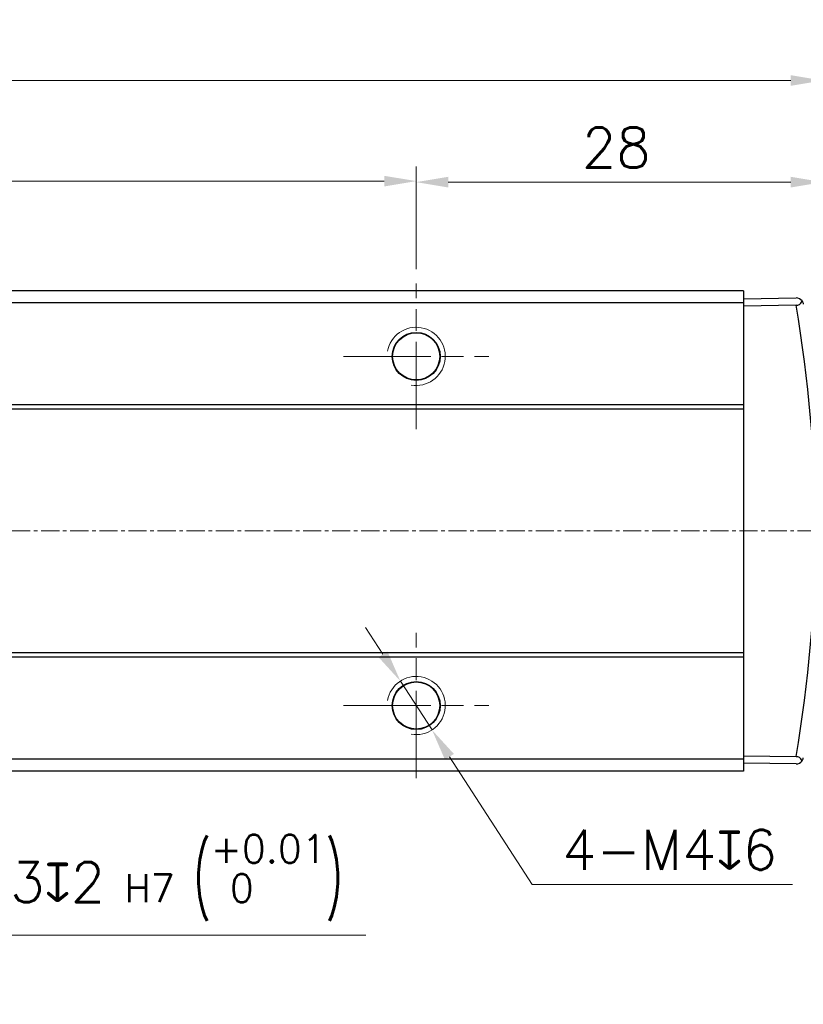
# Model space of a CAD drawing. Header units: inches. Extents: x 0 to 5766, y -2164 to 1330.
# Tile 117 of 210: x 3847 to 3900, y 403 to 471. Entities that reach past the tile are written whole.
import ezdxf

# ---------------------------------------------------------------- set-up
doc = ezdxf.new("R2010")
doc.units = ezdxf.units.IN
doc.header["$MEASUREMENT"] = 0
for name, pattern in [('AM_ISO08W050x2', [9, 6, -0.75, 1.5, -0.75]), ('CENTER', [2, 1.25, -0.25, 0.25, -0.25]), ('SLD-實線', [0])]:
    doc.linetypes.add(name, pattern=pattern)
for name, color, linetype, lineweight in [('AM_0', 7, 'Continuous', 30), ('AM_4', 3, 'Continuous', 15), ('AM_5', 3, 'Continuous', 15), ('AM_7', 4, 'CENTER', 15)]:
    doc.layers.add(name, color=color, linetype=linetype, lineweight=lineweight)
doc.styles.add('尺寸標註', font='romans.shx', dxfattribs={"bigfont": 'CHINESET.SHX'})
doc.dimstyles.new('複本(2) CNS2-1$0', dxfattribs={"dimtxt": 2.75, "dimasz": 2.2, "dimexe": 1, "dimexo": 1, "dimgap": 1, "dimtad": 1, "dimtoh": 1, "dimdsep": 46, "dimtxsty": '尺寸標註', "dimcen": 0, "dimclrd": 2, "dimclre": 2, "dimclrt": 3, "dimadec": 0, "dimazin": 2, "dimtp": 0.1, "dimtm": 0.1, "dimtfac": 0.71, "dimtmove": 0, "dimatfit": 0, "dimfxl": 0, "dimlwd": 13, "dimlwe": 13, "dimarcsym": 0})
doc.dimstyles.new('複本(2) CNS2-1$3', dxfattribs={"dimtxt": 2.75, "dimasz": 2.2, "dimexe": 1, "dimexo": 1, "dimgap": 1, "dimtad": 1, "dimtoh": 1, "dimdsep": 46, "dimtxsty": '尺寸標註', "dimcen": 0, "dimclrd": 2, "dimclre": 2, "dimclrt": 3, "dimadec": 0, "dimazin": 2, "dimtp": 0.1, "dimtm": 0.1, "dimtfac": 0.71, "dimtmove": 0, "dimatfit": 0, "dimfxl": 0, "dimlwd": 13, "dimlwe": 13, "dimarcsym": 0})

# ---------------------------------------------------------------- blocks, each defined once
blk = doc.blocks.new('*U16')
at = {"layer": 'AM_0'}
blk.add_circle((1879.948, 3644.266), 1.621, dxfattribs=at)
at = {"layer": 'AM_4'}
blk.add_arc((1879.948, 3644.266), 2, 260, 170, dxfattribs=at)
at = {"layer": 'AM_7', "linetype": 'AM_ISO08W050x2'}
for p, q in [((1879.948, 3639.266), (1879.948, 3649.266)), ((1874.948, 3644.266), (1884.948, 3644.266))]:
    blk.add_line(p, q, dxfattribs=at)
blk = doc.blocks.new('*U17')
at = {"layer": 'AM_0'}
blk.add_circle((1879.948, 3620.266), 1.621, dxfattribs=at)
at = {"layer": 'AM_4'}
blk.add_arc((1879.948, 3620.266), 2, 260, 170, dxfattribs=at)
at = {"layer": 'AM_7', "linetype": 'AM_ISO08W050x2'}
for p, q in [((1879.948, 3615.266), (1879.948, 3625.266)), ((1874.948, 3620.266), (1884.948, 3620.266))]:
    blk.add_line(p, q, dxfattribs=at)
blk = doc.blocks.new('*D311')
at = {"layer": 'AM_5', "color": 2, "lineweight": 13}
for p, q in [((3804.782, 453.399), (3804.782, 460.446)), ((3873.782, 453.399), (3873.782, 460.446)), ((3871.582, 459.446), (3806.982, 459.446))]:
    blk.add_line(p, q, dxfattribs=at)
at = {"layer": 'AM_5', "color": 2}
for points in [[(3806.982, 459.812), (3806.982, 459.079), (3804.782, 459.446)], [(3871.582, 459.812), (3871.582, 459.079), (3873.782, 459.446)]]:
    blk.add_solid(points, dxfattribs=at)
at = {"layer": 'Defpoints', "color": 0}
for p in [(3804.782, 459.446), (3804.782, 452.399), (3873.782, 452.399)]:
    blk.add_point(p, dxfattribs=at)
at = {"layer": 'AM_5', "color": 3, "insert": (3839.282, 461.821), "char_height": 2.75, "attachment_point": 5, "style": '尺寸標註'}
blk.add_mtext('69', dxfattribs=at)
blk = doc.blocks.new('*D312')
at = {"layer": 'AM_5', "color": 2, "lineweight": 13}
for p, q in [((3871.498, 426.924), (3870.302, 428.77)), ((3872.695, 425.078), (3874.87, 421.721)), ((3876.067, 419.875), (3881.751, 411.103)), ((3881.751, 411.103), (3899.644, 411.103))]:
    blk.add_line(p, q, dxfattribs=at)
at = {"layer": 'AM_5', "color": 2}
for points in [[(3871.806, 427.123), (3871.191, 426.724), (3872.695, 425.078)], [(3876.374, 420.074), (3875.759, 419.675), (3874.87, 421.721)]]:
    blk.add_solid(points, dxfattribs=at)
at = {"layer": 'Defpoints', "color": 0}
for p in [(3872.695, 425.078), (3874.87, 421.721)]:
    blk.add_point(p, dxfattribs=at)
at = {"layer": 'AM_5', "color": 3, "insert": (3891.197, 413.478), "char_height": 2.75, "attachment_point": 5, "style": '尺寸標註'}
blk.add_mtext('4-M4{\\Famgdt;x}6', dxfattribs=at)
blk = doc.blocks.new('*D314')
at = {"layer": 'AM_5', "color": 2, "lineweight": 13}
for p, q in [((3827.648, 426.421), (3826.378, 428.218)), ((3828.917, 424.624), (3830.648, 422.174)), ((3831.917, 420.377), (3840.927, 407.624)), ((3840.927, 407.624), (3870.318, 407.624))]:
    blk.add_line(p, q, dxfattribs=at)
at = {"layer": 'AM_5', "color": 2}
for points in [[(3827.947, 426.633), (3827.348, 426.21), (3828.917, 424.624)], [(3832.217, 420.589), (3831.618, 420.166), (3830.648, 422.174)]]:
    blk.add_solid(points, dxfattribs=at)
at = {"layer": 'Defpoints', "color": 0}
for p in [(3828.917, 424.624), (3830.648, 422.174)]:
    blk.add_point(p, dxfattribs=at)
at = {"layer": 'AM_5', "color": 3, "insert": (3856.122, 411.557), "char_height": 2.75, "attachment_point": 5, "style": '尺寸標註'}
blk.add_mtext('∅3{\\Famgdt;x}2{}{\\H0.7x;\\C3; H7 {\\H2x;\\W0.5;(}\\S+0.01^  0;{\\H2x;\\W0.5;)}}', dxfattribs=at)
blk = doc.blocks.new('*D330')
at = {"layer": 'AM_5', "color": 2, "lineweight": 13}
for p, q in [((3873.782, 453.399), (3873.782, 460.374)), ((3901.732, 436.399), (3901.732, 460.374)), ((3875.982, 459.374), (3899.532, 459.374))]:
    blk.add_line(p, q, dxfattribs=at)
at = {"layer": 'AM_5', "color": 2}
for points in [[(3875.982, 459.741), (3875.982, 459.007), (3873.782, 459.374)], [(3899.532, 459.741), (3899.532, 459.007), (3901.732, 459.374)]]:
    blk.add_solid(points, dxfattribs=at)
at = {"layer": 'Defpoints', "color": 0}
for p in [(3901.732, 459.374), (3873.782, 452.399), (3901.732, 435.399)]:
    blk.add_point(p, dxfattribs=at)
at = {"layer": 'AM_5', "color": 3, "insert": (3887.532, 461.749), "char_height": 2.75, "attachment_point": 5, "style": '尺寸標註'}
blk.add_mtext('28', dxfattribs=at)
blk = doc.blocks.new('*D333')
at = {"layer": 'AM_5', "color": 2, "lineweight": 13}
for p, q in [((3771.282, 436.899), (3771.282, 467.361)), ((3901.732, 436.399), (3901.732, 467.361)), ((3773.482, 466.361), (3899.532, 466.361))]:
    blk.add_line(p, q, dxfattribs=at)
at = {"layer": 'AM_5', "color": 2}
for points in [[(3773.482, 466.728), (3773.482, 465.995), (3771.282, 466.361)], [(3899.532, 466.728), (3899.532, 465.995), (3901.732, 466.361)]]:
    blk.add_solid(points, dxfattribs=at)
at = {"layer": 'Defpoints', "color": 0}
for p in [(3901.732, 466.361), (3771.282, 435.899), (3901.732, 435.399)]:
    blk.add_point(p, dxfattribs=at)
at = {"layer": 'AM_5', "color": 3, "insert": (3836.507, 468.736), "char_height": 2.75, "attachment_point": 5, "style": '尺寸標註'}
blk.add_mtext('130.5', dxfattribs=at)

msp = doc.modelspace()

# ---------------------------------------------------------------- linework, layer by layer
at = {"color": 7, "linetype": 'SLD-實線', "lineweight": 25}
for p, q in [((3896.282, 451.899), (3783.282, 451.899)), ((3896.282, 451.899), (3896.282, 451.077)), ((3896.282, 451.349), (3899.892, 451.412)), ((3896.282, 451.077), (3783.282, 451.077)), ((3896.282, 451.077), (3896.282, 444.077)), ((3899.892, 450.912), (3896.282, 450.849)), ((3872.244, 446.805), (3872.243, 446.805)), ((3875.322, 446.805), (3875.321, 446.805)), ((3896.282, 444.077), (3783.282, 444.077)), ((3896.282, 444.077), (3896.282, 443.777)), ((3896.282, 443.777), (3783.282, 443.777)), ((3896.282, 443.777), (3896.282, 427.021)), ((3896.282, 427.021), (3783.282, 427.021)), ((3896.282, 426.721), (3783.282, 426.721)), ((3896.282, 427.021), (3896.282, 426.721)), ((3896.282, 426.721), (3896.282, 419.721)), ((3872.243, 423.994), (3872.244, 423.994)), ((3875.321, 423.994), (3875.322, 423.994)), ((3896.282, 419.721), (3783.282, 419.721)), ((3896.282, 419.949), (3899.892, 419.886)), ((3896.282, 419.721), (3896.282, 418.899)), ((3899.892, 419.386), (3896.282, 419.449)), ((3896.282, 418.899), (3783.282, 418.899))]:
    msp.add_line(p, q, dxfattribs=at)
for centre in [(3873.782, 447.399), (3873.782, 423.399)]:
    msp.add_circle(centre, 1.65, dxfattribs=at)
for centre, radius, start, end in [((3899.9, 450.912), 0.5, 36.05215, 91), ((3810.224, 435.399), 91, 350.18475, 9.81525), ((3899.9, 419.886), 0.5, 269, 323.94785)]:
    msp.add_arc(centre, radius, start, end, dxfattribs=at)
for points, knots in [([(3899.892, 450.912), (3899.933, 450.916), (3900.016, 450.923), (3900.134, 450.976), (3900.24, 451.067), (3900.287, 451.152), (3900.304, 451.204), (3900.305, 451.207)], [0, 0, 0, 0, 0.197882, 0.395523, 0.642594, 0.98003, 1, 1, 1, 1]), ([(3900.305, 451.207), (3900.342, 451.14), (3900.38, 451.072), (3900.393, 450.999), (3900.393, 450.998)], [0, 0, 0, 0, 0.98581, 1, 1, 1, 1]), ([(3900.305, 419.592), (3900.304, 419.594), (3900.288, 419.643), (3900.244, 419.726), (3900.142, 419.817), (3900.023, 419.874), (3899.936, 419.882), (3899.892, 419.886)], [0, 0, 0, 0, 0.016403, 0.337963, 0.585577, 0.787866, 1, 1, 1, 1]), ([(3900.305, 419.592), (3900.342, 419.659), (3900.38, 419.726), (3900.393, 419.8), (3900.393, 419.801)], [0, 0, 0, 0, 0.9858105, 1, 1, 1, 1])]:
    msp.add_open_spline(points, degree=3, knots=knots, dxfattribs=at)
at = {"layer": 'AM_7'}
msp.add_line((3935.252, 435.399), (3768.282, 435.399), dxfattribs=at)

# ---------------------------------------------------------------- block references
at = {"layer": 'AM_0'}
for name in ['*U16', '*U17']:
    msp.add_blockref(name, (1993.834, -3196.866), dxfattribs=at)

# ---------------------------------------------------------------- dimensions: what is measured, and where the dimension line sits
at = {"layer": 'AM_5'}
for base, p1, p2, picture, middle in [((3901.732479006, 466.361347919), (3771.282479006, 435.899300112), (3901.732479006, 435.399300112), '*D333', (3836.507479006, 468.736347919)), ((3804.782, 459.446), (3873.782, 452.399), (3804.782, 452.399), '*D311', (3839.282, 461.821))]:
    dim = msp.add_linear_dim(base=base, p1=p1, p2=p2, dimstyle='複本(2) CNS2-1$0', override={"dimdec": 1, "dimtix": 1}, dxfattribs=at)
    dim.commit()
    dim.dimension.update_dxf_attribs({"geometry": picture, "text_midpoint": middle})
dim = msp.add_linear_dim(base=(3901.732479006, 459.374053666), p1=(3873.782479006, 452.399300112), p2=(3901.732479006, 435.399300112), dimstyle='複本(2) CNS2-1$0', override={"dimdec": 1, "dimtix": 1}, dxfattribs=at)
dim.commit()
dim.dimension.update_dxf_attribs({"geometry": '*D330', "text_midpoint": (3887.532478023, 459.374053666), "dimtype": 160})
for p1, p2, text, override, picture, middle in [((3872.695, 425.078), (3874.87, 421.721), '4-M4{\\Famgdt;x}6', {"dimdec": 1}, '*D312', (3891.197, 411.103)), ((3828.917, 424.624), (3830.648, 422.174), '<>{\\Famgdt;x}2{}{\\H0.7x;\\C3; H7 {\\H2x;\\W0.5;(}\\S+0.01^  0;{\\H2x;\\W0.5;)}}', {"dimdec": 1, "dimtp": 0.1, "dimtm": 0.1, "dimtdec": 2, "dimtzin": 8}, '*D314', (3856.122, 407.624))]:
    dim = msp.add_diameter_dim_2p(p1=p1, p2=p2, text=text, dimstyle='複本(2) CNS2-1$3', override=override, dxfattribs=at)
    dim.commit()
    dim.dimension.update_dxf_attribs({"geometry": picture, "text_midpoint": middle, "dimtype": 163})

doc.saveas('drawing.dxf')
